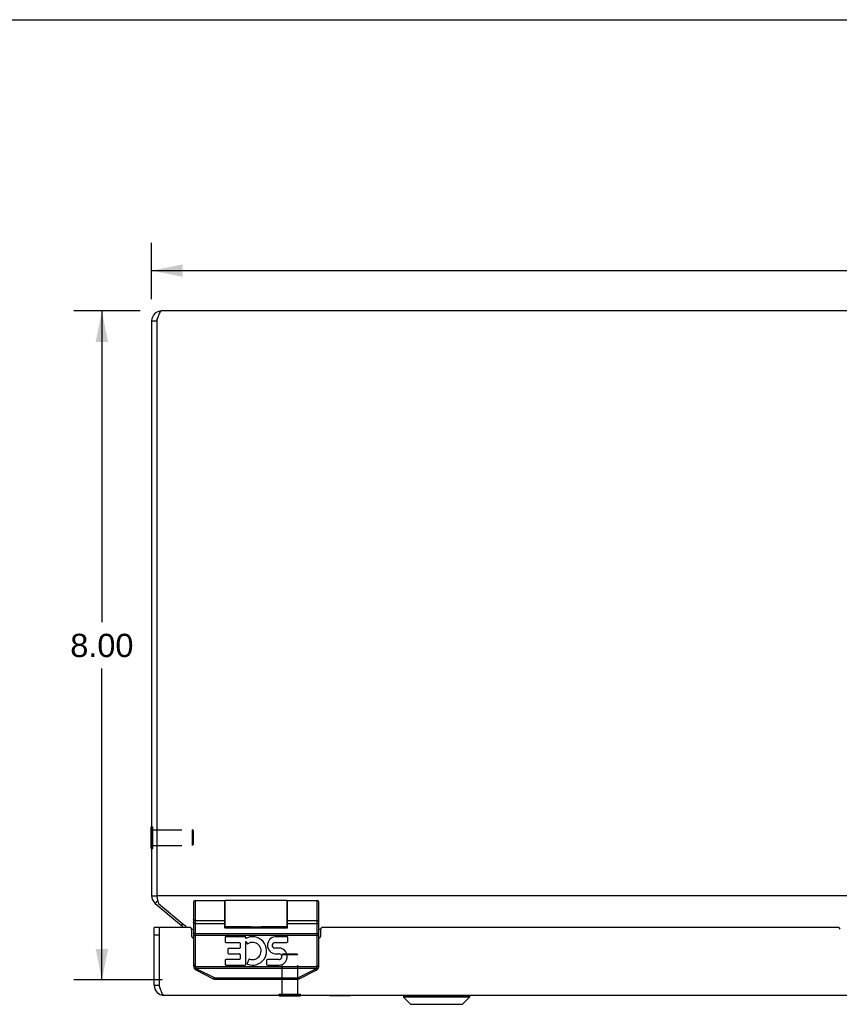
# Model space of a CAD drawing. Header units: inches. Extents: x 0 to 63, y 0 to 40.7.
# Tile 5 of 9: x 12.7 to 22.5, y 29 to 40.7. Entities that reach past the tile are written whole.
import ezdxf

# ---------------------------------------------------------------- set-up
doc = ezdxf.new("R2010")
doc.units = ezdxf.units.IN
doc.header["$LTSCALE"] = 3.462963
doc.header["$MEASUREMENT"] = 0
doc.linetypes.add('HIDDEN', pattern=[0.2, 0.1, -0.1])
doc.layers.get('0').update_dxf_attribs({"linetype": 'CONTINUOUS'})
for name, color, linetype in [('02___PRT_ALL_AXES', 7, 'CONTINUOUS'), ('06___PRT_ALL_SURFS', 7, 'CONTINUOUS'), ('DEFAULT_2', 8, 'HIDDEN'), ('DIMENSIONS', 7, 'CONTINUOUS')]:
    doc.layers.add(name, color=color, linetype=linetype)
doc.styles.get("Standard").update_dxf_attribs({"font": 'arial.ttf'})
doc.dimstyles.new('DIMSTYLE_1', dxfattribs={"dimtxt": 0.277778, "dimasz": 0.37037, "dimexe": 0.09, "dimexo": 0.07, "dimgap": 0.0375, "dimtad": 0, "dimtih": 1, "dimtoh": 1, "dimzin": 4, "dimdsep": 46, "dimtxsty": 'Standard', "dimblk": '_FILLED', "dimblk1": '_FILLED', "dimblk2": '_FILLED', "dimcen": 0.09, "dimazin": 1, "dimtfac": 1, "dimtofl": 0, "dimtmove": 0, "dimatfit": 3, "dimldrblk": '_FILLED', "dimfxl": 1, "dimtolj": 1, "dimtzin": 4, "dimarcsym": 0})

# ---------------------------------------------------------------- blocks, each defined once
blk = doc.blocks.new('_FILLED')
at = {"color": 0, "linetype": 'ByBlock'}
blk.add_solid([(0, 0), (-1, 0.2), (-1, -0.2)], dxfattribs=at)
blk = doc.blocks.new('*D3')
at = {"layer": 'DIMENSIONS', "color": 2, "linetype": 'Continuous'}
for p, q in [((14.297, 37.398), (14.297, 38.073)), ((32.297, 37.398), (32.297, 38.073)), ((14.297, 37.74), (22.673, 37.74)), ((32.297, 37.74), (23.921, 37.74))]:
    blk.add_line(p, q, dxfattribs=at)
at = {"layer": 'DIMENSIONS', "color": 2, "linetype": 'Continuous', "xscale": 0.3703703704, "yscale": 0.3703703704, "zscale": 0.3703703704, "rotation": 180}
blk.add_blockref('_FILLED', (14.297, 37.74), dxfattribs=at)
at = {"layer": 'DIMENSIONS', "color": 2, "linetype": 'Continuous', "xscale": 0.3703703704, "yscale": 0.3703703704, "zscale": 0.3703703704}
blk.add_blockref('_FILLED', (32.297, 37.74), dxfattribs=at)
at = {"layer": 'DIMENSIONS', "color": 2, "linetype": 'Continuous', "insert": (23.297, 37.879), "char_height": 0.2778, "width": 0.97067, "attachment_point": 2, "line_spacing_factor": 0.9}
blk.add_mtext('18.00', dxfattribs=at)
blk = doc.blocks.new('*D5')
at = {"layer": 'DIMENSIONS', "color": 2, "linetype": 'Continuous'}
for p, q in [((14.158, 37.258), (13.368, 37.258)), ((13.702, 37.258), (13.702, 33.536)), ((13.702, 29.258), (13.702, 32.981)), ((14.421, 29.258), (13.368, 29.258))]:
    blk.add_line(p, q, dxfattribs=at)
at = {"layer": 'DIMENSIONS', "color": 2, "linetype": 'Continuous', "xscale": 0.3703703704, "yscale": 0.3703703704, "zscale": 0.3703703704}
for p, rotation in [((13.702, 37.258), 90), ((13.702, 29.258), 270)]:
    blk.add_blockref('_FILLED', p, dxfattribs=dict(at, rotation=rotation))
at = {"layer": 'DIMENSIONS', "color": 2, "linetype": 'Continuous', "insert": (13.702, 33.397), "char_height": 0.2778, "width": 0.75485, "attachment_point": 2, "line_spacing_factor": 0.9}
blk.add_mtext('8.00', dxfattribs=at)

msp = doc.modelspace()

# ---------------------------------------------------------------- linework, layer by layer
at = {"color": 7, "linetype": 'Continuous'}
for p, q in [((0, 40.7407), (62.963, 40.7407)), ((14.297, 37.1385), (14.357, 37.1385)), ((14.293, 30.8315), (14.293, 31.0875)), ((14.293, 31.0875), (14.297, 31.0875)), ((14.293, 30.8315), (14.297, 30.8315)), ((14.297, 30.2654), (14.357, 30.2654)), ((14.3399, 30.1735), (14.3692, 30.2084)), ((14.797, 30.1864), (14.797, 29.4291)), ((14.817, 30.2064), (14.817, 29.4291)), ((15.172, 29.8823), (15.172, 30.2064)), ((15.177, 29.8914), (15.177, 30.2064)), ((15.917, 29.8914), (15.917, 30.2064)), ((15.922, 29.8823), (15.922, 30.2064)), ((16.277, 29.4291), (16.277, 30.2064)), ((16.297, 29.4291), (16.297, 30.1864)), ((14.6532, 29.9106), (14.6692, 29.9296)), ((14.797, 29.9791), (14.797, 29.9796)), ((14.7971, 29.9787), (14.797, 29.9792)), ((14.817, 29.9695), (15.172, 29.9695)), ((14.817, 29.9695), (15.172, 29.9695)), ((14.817, 29.9336), (15.172, 29.9336)), ((15.922, 29.9695), (16.277, 29.9695)), ((15.922, 29.9695), (16.277, 29.9695)), ((15.922, 29.9336), (16.277, 29.9336)), ((16.297, 29.9791), (16.297, 29.9796)), ((14.387, 29.8834), (14.327, 29.8834)), ((14.387, 29.7934), (14.327, 29.7934)), ((14.387, 29.8834), (14.387, 29.1934)), ((14.797, 29.7937), (16.297, 29.7937)), ((14.817, 29.8129), (16.2779, 29.8129)), ((15.177, 29.8965), (15.172, 29.8965)), ((15.172, 29.8898), (15.922, 29.8898)), ((15.172, 29.8823), (15.922, 29.8823)), ((15.5186, 29.8918), (15.5256, 29.8919)), ((15.5613, 29.892), (15.5684, 29.8919)), ((15.5684, 29.8919), (15.5754, 29.8918)), ((15.5754, 29.8918), (15.589, 29.8916)), ((15.589, 29.8916), (15.5955, 29.8915)), ((15.922, 29.8965), (15.917, 29.8965)), ((14.817, 29.4291), (14.797, 29.4291)), ((14.8187, 29.4171), (14.7995, 29.4115)), ((14.8187, 29.4171), (16.2753, 29.4171)), ((14.8263, 29.3998), (16.2678, 29.3998)), ((14.8316, 29.3732), (15.0338, 29.272)), ((14.8379, 29.3833), (14.8371, 29.3818)), ((14.8388, 29.3849), (14.8379, 29.3833)), ((14.8396, 29.3866), (14.8388, 29.3849)), ((14.8405, 29.3883), (14.8396, 29.3866)), ((14.8405, 29.3883), (15.0428, 29.2871)), ((16.0513, 29.2871), (16.2535, 29.3883)), ((16.0602, 29.272), (16.2625, 29.3732)), ((16.2535, 29.3883), (16.2544, 29.3866)), ((16.2544, 29.3866), (16.2552, 29.3849)), ((16.2552, 29.3849), (16.2561, 29.3833)), ((16.2561, 29.3833), (16.2569, 29.3818)), ((16.2569, 29.3818), (16.2577, 29.3804)), ((16.2753, 29.4171), (16.2945, 29.4115)), ((16.277, 29.4291), (16.297, 29.4291)), ((15.0402, 29.2822), (15.0394, 29.2807)), ((15.041, 29.2838), (15.0402, 29.2822)), ((15.0419, 29.2855), (15.041, 29.2838)), ((15.0428, 29.2871), (15.0419, 29.2855)), ((15.0618, 29.2827), (15.0618, 29.2654)), ((15.0618, 29.2827), (16.0323, 29.2827)), ((15.0618, 29.2654), (16.0323, 29.2654)), ((16.0323, 29.2827), (16.0323, 29.2654)), ((16.0513, 29.2871), (16.0521, 29.2855)), ((16.0521, 29.2855), (16.053, 29.2838)), ((16.053, 29.2838), (16.0538, 29.2822)), ((16.0538, 29.2822), (16.0547, 29.2807)), ((16.0547, 29.2807), (16.0554, 29.2793)), ((14.327, 29.1934), (14.387, 29.1934)), ((15.822, 29.0694), (15.822, 29.0734)), ((15.822, 29.0694), (16.078, 29.0694)), ((16.078, 29.0694), (16.078, 29.0734)), ((17.308, 29.0704), (17.308, 29.0516)), ((17.308, 29.0704), (18.0961, 29.0704)), ((17.308, 29.0516), (17.3911, 28.9685)), ((18.0961, 29.0516), (17.308, 29.0516)), ((17.3911, 28.9685), (18.0129, 28.9685)), ((17.3961, 28.9664), (18.0079, 28.9664)), ((18.0961, 29.0516), (18.0129, 28.9685)), ((18.0961, 29.0704), (18.0961, 29.0516))]:
    msp.add_line(p, q, dxfattribs=at)
at = {"color": 3, "linetype": 'Continuous'}
for p, q in [((32.177, 37.2585), (14.417, 37.2585)), ((14.297, 37.1385), (14.297, 30.2654)), ((14.357, 37.1385), (14.357, 30.2654)), ((14.357, 30.2654), (14.3601, 30.2505)), ((32.237, 30.2654), (14.357, 30.2654)), ((14.3399, 30.1735), (14.6532, 29.9106)), ((14.3784, 30.1735), (14.6918, 29.9106)), ((14.327, 29.1934), (14.327, 29.8834)), ((14.392, 29.1778), (14.392, 29.8834)), ((14.757, 29.8834), (14.392, 29.8834)), ((14.777, 29.8646), (14.797, 29.8646)), ((14.777, 29.7784), (14.777, 29.8634)), ((16.297, 29.8646), (16.317, 29.8646)), ((16.317, 29.8634), (16.317, 29.7784)), ((22.507, 29.8834), (16.337, 29.8834)), ((32.147, 29.0734), (14.447, 29.0734))]:
    msp.add_line(p, q, dxfattribs=at)
for points in [[(14.417, 37.2585), (14.4145, 37.2582), (14.412, 37.2575), (14.4095, 37.2562), (14.407, 37.2544), (14.4045, 37.2521), (14.402, 37.2493), (14.3995, 37.2461), (14.397, 37.2424), (14.3945, 37.2383), (14.392, 37.2337), (14.3895, 37.2287), (14.387, 37.2233), (14.3845, 37.2176), (14.382, 37.2115), (14.3795, 37.2051), (14.377, 37.1985), (14.3745, 37.1916), (14.372, 37.1845), (14.3695, 37.1771), (14.367, 37.1695), (14.3645, 37.1619), (14.362, 37.1541), (14.3595, 37.1463), (14.357, 37.1385)], [(14.3601, 30.2505), (14.3616, 30.2431), (14.3631, 30.2358), (14.3647, 30.2286), (14.3662, 30.2216), (14.3677, 30.2147), (14.3693, 30.208), (14.3708, 30.2016), (14.3723, 30.1954), (14.3738, 30.1895), (14.3754, 30.1838), (14.3769, 30.1785), (14.3784, 30.1735)], [(14.719, 29.8834), (14.7175, 29.8851), (14.7132, 29.89), (14.7089, 29.8946), (14.7047, 29.899), (14.7004, 29.9032), (14.6961, 29.907), (14.6918, 29.9106)], [(14.3984, 29.1583), (14.3962, 29.1647), (14.3941, 29.1712), (14.392, 29.1778)], [(14.447, 29.0734), (14.4449, 29.0736), (14.4428, 29.0742), (14.4407, 29.0751), (14.4385, 29.0764), (14.4364, 29.078), (14.4343, 29.08), (14.4322, 29.0823), (14.4301, 29.085), (14.428, 29.088), (14.4259, 29.0914), (14.4237, 29.095), (14.4216, 29.099), (14.4195, 29.1032), (14.4174, 29.1077), (14.4153, 29.1125), (14.4132, 29.1175), (14.411, 29.1228), (14.4089, 29.1283), (14.4068, 29.134), (14.4047, 29.1398), (14.4026, 29.1458), (14.4005, 29.152), (14.3984, 29.1583)]]:
    msp.add_lwpolyline(points, dxfattribs=at)
at = {"color": 7, "linetype": 'Continuous'}
for points in [[(14.817, 29.9336), (14.8161, 29.9336), (14.8152, 29.9336), (14.8142, 29.9337), (14.8133, 29.9338), (14.8124, 29.934), (14.8115, 29.9341), (14.8107, 29.9343), (14.8098, 29.9346), (14.8089, 29.9348), (14.8081, 29.9351), (14.8073, 29.9355), (14.8065, 29.9358), (14.8057, 29.9362), (14.805, 29.9366), (14.8042, 29.937), (14.8035, 29.9375), (14.8029, 29.938), (14.8022, 29.9385), (14.8016, 29.939), (14.801, 29.9396), (14.8005, 29.9401), (14.8, 29.9407), (14.7995, 29.9413), (14.7991, 29.9419), (14.7987, 29.9426), (14.7984, 29.9432), (14.798, 29.9439), (14.7978, 29.9446), (14.7975, 29.9452), (14.7973, 29.9459), (14.7972, 29.9466), (14.7971, 29.9473), (14.797, 29.948), (14.797, 29.9487)], [(14.817, 29.9695), (14.8161, 29.9695), (14.8152, 29.9696), (14.8142, 29.9696), (14.8133, 29.9697), (14.8124, 29.9698), (14.8115, 29.9699), (14.8107, 29.97), (14.8098, 29.9702), (14.8089, 29.9704), (14.8081, 29.9706), (14.8073, 29.9708), (14.8065, 29.971), (14.8057, 29.9713), (14.805, 29.9716), (14.8042, 29.9718), (14.8035, 29.9721), (14.8029, 29.9725), (14.8022, 29.9728), (14.8016, 29.9732), (14.801, 29.9735), (14.8005, 29.9739), (14.8, 29.9743), (14.7995, 29.9747), (14.7991, 29.9751), (14.7987, 29.9755), (14.7984, 29.976), (14.798, 29.9764), (14.7978, 29.9768), (14.7975, 29.9773), (14.7973, 29.9777), (14.7972, 29.9782), (14.7971, 29.9787)], [(14.817, 29.9695), (14.8161, 29.9696), (14.8152, 29.9696), (14.8142, 29.9696), (14.8133, 29.9697), (14.8124, 29.9698), (14.8115, 29.9699), (14.8107, 29.9701), (14.8098, 29.9702), (14.8089, 29.9704), (14.8081, 29.9706), (14.8073, 29.9708), (14.8065, 29.9711), (14.8057, 29.9713), (14.805, 29.9716), (14.8042, 29.9719), (14.8035, 29.9722), (14.8029, 29.9725), (14.8022, 29.9728), (14.8016, 29.9732), (14.801, 29.9736), (14.8005, 29.9739), (14.8, 29.9743), (14.7995, 29.9747), (14.7991, 29.9751), (14.7987, 29.9756), (14.7984, 29.976), (14.798, 29.9764), (14.7978, 29.9769), (14.7975, 29.9773), (14.7973, 29.9778), (14.7972, 29.9782), (14.7971, 29.9787)], [(16.277, 29.9695), (16.2779, 29.9695), (16.2789, 29.9696), (16.2798, 29.9696), (16.2807, 29.9697), (16.2816, 29.9698), (16.2825, 29.9699), (16.2834, 29.97), (16.2842, 29.9702), (16.2851, 29.9704), (16.2859, 29.9706), (16.2867, 29.9708), (16.2875, 29.971), (16.2883, 29.9713), (16.2891, 29.9716), (16.2898, 29.9718), (16.2905, 29.9721), (16.2912, 29.9725), (16.2918, 29.9728), (16.2924, 29.9732), (16.293, 29.9735), (16.2935, 29.9739), (16.294, 29.9743), (16.2945, 29.9747), (16.2949, 29.9751), (16.2953, 29.9755), (16.2957, 29.976), (16.296, 29.9764), (16.2962, 29.9768), (16.2965, 29.9773), (16.2967, 29.9777), (16.2968, 29.9782), (16.2969, 29.9787), (16.297, 29.9792)], [(16.277, 29.9695), (16.2779, 29.9696), (16.2789, 29.9696), (16.2798, 29.9696), (16.2807, 29.9697), (16.2816, 29.9698), (16.2825, 29.9699), (16.2834, 29.9701), (16.2842, 29.9702), (16.2851, 29.9704), (16.2859, 29.9706), (16.2867, 29.9708), (16.2875, 29.9711), (16.2883, 29.9713), (16.2891, 29.9716), (16.2898, 29.9719), (16.2905, 29.9722), (16.2912, 29.9725), (16.2918, 29.9728), (16.2924, 29.9732), (16.293, 29.9736), (16.2935, 29.9739), (16.294, 29.9743), (16.2945, 29.9747), (16.2949, 29.9751), (16.2953, 29.9756), (16.2957, 29.976), (16.296, 29.9764), (16.2962, 29.9769), (16.2965, 29.9773), (16.2967, 29.9778), (16.2968, 29.9782), (16.2969, 29.9787)], [(16.277, 29.9336), (16.2779, 29.9336), (16.2789, 29.9336), (16.2798, 29.9337), (16.2807, 29.9338), (16.2816, 29.934), (16.2825, 29.9341), (16.2834, 29.9343), (16.2842, 29.9346), (16.2851, 29.9348), (16.2859, 29.9351), (16.2867, 29.9355), (16.2875, 29.9358), (16.2883, 29.9362), (16.2891, 29.9366), (16.2898, 29.937), (16.2905, 29.9375), (16.2912, 29.938), (16.2918, 29.9385), (16.2924, 29.939), (16.293, 29.9396), (16.2935, 29.9401), (16.294, 29.9407), (16.2945, 29.9413), (16.2949, 29.9419), (16.2953, 29.9426), (16.2957, 29.9432), (16.296, 29.9439), (16.2962, 29.9446), (16.2965, 29.9452), (16.2967, 29.9459), (16.2968, 29.9466), (16.2969, 29.9473), (16.297, 29.948), (16.297, 29.9487)], [(14.817, 29.8129), (14.8161, 29.8129), (14.8152, 29.8129), (14.8142, 29.8129), (14.8133, 29.8129), (14.8124, 29.813), (14.8115, 29.813), (14.8107, 29.813), (14.8098, 29.8131), (14.8089, 29.8131), (14.8081, 29.8132), (14.8073, 29.8133), (14.8065, 29.8133), (14.8057, 29.8134), (14.805, 29.8135), (14.8042, 29.8136), (14.8035, 29.8137), (14.8029, 29.8138), (14.8022, 29.8139), (14.8016, 29.814), (14.801, 29.8141), (14.8005, 29.8142), (14.8, 29.8143), (14.7995, 29.8145), (14.7991, 29.8146), (14.7987, 29.8147), (14.7984, 29.8148), (14.798, 29.815), (14.7978, 29.8151), (14.7975, 29.8152), (14.7973, 29.8154), (14.7972, 29.8155), (14.7971, 29.8157), (14.797, 29.8158), (14.797, 29.8159)], [(15.4871, 29.8914), (15.4891, 29.8914), (15.4922, 29.8914), (15.4953, 29.8915), (15.4985, 29.8915), (15.5018, 29.8915), (15.5186, 29.8918)], [(15.5256, 29.8919), (15.5327, 29.892), (15.5363, 29.892), (15.5398, 29.892), (15.5434, 29.892), (15.547, 29.892), (15.5506, 29.892), (15.5542, 29.892), (15.5578, 29.892), (15.5613, 29.892)], [(15.5955, 29.8915), (15.5987, 29.8915), (15.6018, 29.8914), (15.6049, 29.8914), (15.6069, 29.8914)], [(16.2779, 29.8129), (16.2789, 29.8129), (16.2798, 29.8129), (16.2807, 29.8129), (16.2816, 29.813), (16.2825, 29.813), (16.2834, 29.813), (16.2842, 29.8131), (16.2851, 29.8131), (16.2859, 29.8132), (16.2867, 29.8133), (16.2875, 29.8133), (16.2883, 29.8134), (16.2891, 29.8135), (16.2898, 29.8136), (16.2905, 29.8137), (16.2912, 29.8138), (16.2918, 29.8139), (16.2924, 29.814), (16.293, 29.8141), (16.2935, 29.8142), (16.294, 29.8143), (16.2945, 29.8145), (16.2949, 29.8146), (16.2953, 29.8147), (16.2957, 29.8148), (16.296, 29.815), (16.2962, 29.8151), (16.2965, 29.8152), (16.2967, 29.8154), (16.2968, 29.8155), (16.2969, 29.8157), (16.297, 29.8158), (16.297, 29.8159)], [(14.8263, 29.3998), (14.8255, 29.3992), (14.8248, 29.3987), (14.8241, 29.3981), (14.8234, 29.3976), (14.8227, 29.3971), (14.8219, 29.3966), (14.8212, 29.396), (14.8206, 29.3956), (14.8199, 29.3951), (14.8192, 29.3946), (14.8186, 29.3942), (14.818, 29.3938), (14.8174, 29.3933), (14.8168, 29.393), (14.8162, 29.3926), (14.8156, 29.3923), (14.8151, 29.3919), (14.8146, 29.3916), (14.8141, 29.3914), (14.8137, 29.3911), (14.8133, 29.3909), (14.8129, 29.3907), (14.8125, 29.3905), (14.8122, 29.3904), (14.8119, 29.3902), (14.8116, 29.3901), (14.8113, 29.3901), (14.8111, 29.39), (14.811, 29.39), (14.8108, 29.39), (14.8107, 29.3901), (14.8106, 29.3901)], [(14.8187, 29.4171), (14.8191, 29.4156), (14.8196, 29.414), (14.8201, 29.4125), (14.8206, 29.411), (14.8212, 29.4095), (14.8218, 29.4081), (14.8224, 29.4066), (14.8231, 29.4052), (14.8238, 29.4038), (14.8246, 29.4025), (14.8254, 29.4011), (14.8263, 29.3998)], [(14.8263, 29.3998), (14.8271, 29.3988), (14.828, 29.3978), (14.8289, 29.3968), (14.8298, 29.3959), (14.8308, 29.395), (14.8317, 29.3941), (14.8328, 29.3933), (14.8338, 29.3924), (14.8349, 29.3917), (14.8359, 29.3909), (14.8371, 29.3902), (14.8382, 29.3895), (14.8393, 29.3889), (14.8405, 29.3883)], [(14.8371, 29.3818), (14.8363, 29.3804), (14.8359, 29.3797), (14.8356, 29.3791), (14.8352, 29.3784), (14.8349, 29.3778), (14.8345, 29.3773), (14.8342, 29.3767), (14.8339, 29.3762), (14.8336, 29.3758), (14.8334, 29.3753), (14.8331, 29.3749), (14.8329, 29.3746), (14.8326, 29.3743), (14.8324, 29.374), (14.8322, 29.3737), (14.8321, 29.3735), (14.8319, 29.3734), (14.8318, 29.3733), (14.8317, 29.3732), (14.8316, 29.3731), (14.8316, 29.3732)], [(16.2535, 29.3883), (16.2547, 29.3889), (16.2558, 29.3895), (16.257, 29.3902), (16.2581, 29.3909), (16.2592, 29.3917), (16.2602, 29.3924), (16.2613, 29.3933), (16.2623, 29.3941), (16.2633, 29.395), (16.2642, 29.3959), (16.2651, 29.3968), (16.266, 29.3978), (16.2669, 29.3988), (16.2678, 29.3998)], [(16.2577, 29.3804), (16.2581, 29.3797), (16.2584, 29.3791), (16.2588, 29.3784), (16.2591, 29.3778), (16.2595, 29.3773), (16.2598, 29.3767), (16.2601, 29.3762), (16.2604, 29.3758), (16.2607, 29.3753), (16.2609, 29.3749), (16.2612, 29.3746), (16.2614, 29.3743), (16.2616, 29.374), (16.2618, 29.3737), (16.2619, 29.3735), (16.2621, 29.3734), (16.2622, 29.3733), (16.2623, 29.3732), (16.2624, 29.3731), (16.2625, 29.3732)], [(16.2678, 29.3998), (16.2686, 29.4011), (16.2694, 29.4025), (16.2702, 29.4038), (16.2709, 29.4052), (16.2716, 29.4066), (16.2723, 29.4081), (16.2729, 29.4095), (16.2734, 29.411), (16.274, 29.4125), (16.2745, 29.414), (16.2749, 29.4156), (16.2753, 29.4171)], [(16.2678, 29.3998), (16.2685, 29.3992), (16.2692, 29.3987), (16.2699, 29.3981), (16.2707, 29.3976), (16.2714, 29.3971), (16.2721, 29.3966), (16.2728, 29.396), (16.2735, 29.3956), (16.2741, 29.3951), (16.2748, 29.3946), (16.2754, 29.3942), (16.2761, 29.3938), (16.2767, 29.3933), (16.2773, 29.393), (16.2778, 29.3926), (16.2784, 29.3923), (16.2789, 29.3919), (16.2794, 29.3916), (16.2799, 29.3914), (16.2803, 29.3911), (16.2807, 29.3909), (16.2811, 29.3907), (16.2815, 29.3905), (16.2818, 29.3904), (16.2822, 29.3902), (16.2824, 29.3901), (16.2827, 29.3901), (16.2829, 29.39), (16.2831, 29.39), (16.2832, 29.39), (16.2833, 29.3901), (16.2834, 29.3901)], [(15.0394, 29.2807), (15.0386, 29.2793), (15.0382, 29.2786), (15.0378, 29.2779), (15.0375, 29.2773), (15.0371, 29.2767), (15.0368, 29.2761), (15.0365, 29.2756), (15.0362, 29.2751), (15.0359, 29.2746), (15.0356, 29.2742), (15.0354, 29.2738), (15.0351, 29.2734), (15.0349, 29.2731), (15.0347, 29.2729), (15.0345, 29.2726), (15.0343, 29.2724), (15.0342, 29.2723), (15.0341, 29.2721), (15.034, 29.2721), (15.0339, 29.272), (15.0338, 29.272)], [(15.0428, 29.2871), (15.044, 29.2865), (15.0453, 29.286), (15.0466, 29.2854), (15.0479, 29.285), (15.0493, 29.2845), (15.0506, 29.2841), (15.052, 29.2838), (15.0534, 29.2835), (15.0548, 29.2832), (15.0562, 29.283), (15.0575, 29.2829), (15.059, 29.2828), (15.0604, 29.2827), (15.0618, 29.2827)], [(16.0323, 29.2827), (16.0337, 29.2827), (16.0351, 29.2828), (16.0365, 29.2829), (16.0379, 29.283), (16.0393, 29.2832), (16.0406, 29.2835), (16.042, 29.2838), (16.0434, 29.2841), (16.0447, 29.2845), (16.0461, 29.285), (16.0474, 29.2854), (16.0487, 29.286), (16.05, 29.2865), (16.0513, 29.2871)], [(16.0554, 29.2793), (16.0558, 29.2786), (16.0562, 29.2779), (16.0565, 29.2773), (16.0569, 29.2767), (16.0572, 29.2761), (16.0575, 29.2756), (16.0579, 29.2751), (16.0581, 29.2746), (16.0584, 29.2742), (16.0587, 29.2738), (16.0589, 29.2734), (16.0591, 29.2731), (16.0593, 29.2729), (16.0595, 29.2726), (16.0597, 29.2724), (16.0598, 29.2723), (16.06, 29.2721), (16.0601, 29.2721), (16.0601, 29.272), (16.0602, 29.272)]]:
    msp.add_lwpolyline(points, dxfattribs=at)
at = {"color": 3, "linetype": 'Continuous'}
for centre, radius, start, end in [((14.417, 37.1385), 0.12, 90, 180), ((14.417, 30.2654), 0.12, 180, 230), ((14.6147, 29.8646), 0.06, 18.29255, 50), ((14.757, 29.8634), 0.02, 0, 90), ((16.337, 29.8634), 0.02, 90, 180), ((22.507, 29.8634), 0.02, 0, 90), ((14.797, 29.7784), 0.02, 180, 270), ((16.297, 29.7784), 0.02, 270, 360), ((14.447, 29.1934), 0.12, 180, 270)]:
    msp.add_arc(centre, radius, start, end, dxfattribs=at)
at = {"color": 7, "linetype": 'Continuous'}
for centre, radius, start, end in [((14.417, 37.1385), 0.06, 144.19857, 180), ((14.417, 30.2654), 0.06, 180, 203.1031), ((14.817, 30.1864), 0.02, 90, 180), ((16.277, 30.1864), 0.02, 0, 90), ((14.8595, 29.4291), 0.0625, 180, 243.43504), ((14.8595, 29.4291), 0.0425, 180, 196.29956), ((16.2345, 29.4291), 0.0625, 296.56496, 360), ((16.2345, 29.4291), 0.0425, 343.70044, 360), ((15.0618, 29.3279), 0.0625, 243.43486, 270.00011), ((16.0323, 29.3279), 0.0625, 269.99991, 296.56516), ((14.447, 29.1934), 0.06, 180, 215.7723), ((17.311, 29.0704), 0.00305, 89.99998, 180), ((17.3961, 28.9735), 0.0071, 225.00001, 270.00002), ((18.0079, 28.9735), 0.0071, 269.99998, 314.99999), ((18.093, 29.0704), 0.00305, 0, 90.00002)]:
    msp.add_arc(centre, radius, start, end, dxfattribs=at)
at = {"layer": '02___PRT_ALL_AXES', "color": 7, "linetype": 'Continuous'}
for p, q in [((14.817, 30.2064), (15.172, 30.2064)), ((15.917, 30.2064), (15.177, 30.2064)), ((15.922, 30.2064), (16.277, 30.2064)), ((15.177, 30.1269), (15.172, 30.1269)), ((15.922, 30.1269), (15.917, 30.1269)), ((15.177, 29.9709), (15.172, 29.9709)), ((15.922, 29.9709), (15.917, 29.9709)), ((15.4871, 29.8914), (15.177, 29.8914)), ((15.917, 29.8914), (15.6069, 29.8914)), ((15.1738, 29.7663), (15.1738, 29.7144)), ((15.4137, 29.7747), (15.1822, 29.7747)), ((15.1822, 29.706), (15.3463, 29.706)), ((15.3547, 29.6976), (15.3547, 29.6429)), ((15.4221, 29.7545), (15.4221, 29.7663)), ((15.4221, 29.4429), (15.4221, 29.7173)), ((15.4221, 29.7173), (15.44, 29.6918)), ((15.773, 29.706), (15.9146, 29.706)), ((15.9146, 29.7747), (15.7735, 29.7747)), ((15.923, 29.7144), (15.923, 29.7663)), ((15.2083, 29.6261), (15.2083, 29.5792)), ((15.3463, 29.6345), (15.2167, 29.6345)), ((15.2167, 29.5708), (15.3463, 29.5708)), ((15.3547, 29.5624), (15.3547, 29.5103)), ((15.8413, 29.636), (15.7665, 29.636)), ((15.7746, 29.5706), (15.8173, 29.5704)), ((15.1738, 29.4935), (15.1738, 29.4429)), ((15.3463, 29.5019), (15.1822, 29.5019)), ((15.4568, 29.5007), (15.4372, 29.4555)), ((15.6716, 29.4935), (15.6716, 29.4429)), ((15.8196, 29.5019), (15.68, 29.5019)), ((15.1822, 29.4345), (15.4137, 29.4345)), ((15.68, 29.4345), (15.8196, 29.4345))]:
    msp.add_line(p, q, dxfattribs=at)
for centre, radius, start, end in [((15.1822, 29.7663), 0.0084, 90, 180), ((15.1822, 29.7144), 0.0084, 180, 270), ((15.3463, 29.6976), 0.0084, 0, 90), ((15.4137, 29.7663), 0.0084, 0, 90), ((15.5016, 29.6043), 0.17, 249.29666, 117.88167), ((15.4445, 29.6949), 0.0055, 215.0553, 302.92348), ((15.5032, 29.6043), 0.1025, 251.51399, 122.92348), ((15.7836, 29.6727), 0.1025, 95.66158, 264.93654), ((15.773, 29.6707), 0.0353, 90, 259.42104), ((15.9146, 29.7663), 0.0084, 0, 90), ((15.9146, 29.7144), 0.0084, 270, 360), ((15.2167, 29.6261), 0.0084, 90, 180), ((15.2167, 29.5792), 0.0084, 180, 270), ((15.3463, 29.6429), 0.0084, 270, 360), ((15.3463, 29.5624), 0.0084, 0, 90), ((15.8196, 29.5362), 0.0343, 270, 93.93719), ((15.8151, 29.5369), 0.1025, 272.53111, 75.20132), ((15.1822, 29.4935), 0.0084, 90, 180), ((15.1822, 29.4429), 0.0084, 180, 270), ((15.3463, 29.5103), 0.0084, 270, 360), ((15.4137, 29.4429), 0.0084, 270, 360), ((15.4442, 29.4524), 0.00764, 156.36559, 249.29666), ((15.4672, 29.4964), 0.0112, 71.51399, 157.30195), ((15.68, 29.4935), 0.0084, 90, 180), ((15.68, 29.4429), 0.0084, 180, 270)]:
    msp.add_arc(centre, radius, start, end, dxfattribs=at)
at = {"layer": '06___PRT_ALL_SURFS', "color": 7, "linetype": 'Continuous'}
for p, q in [((15.016, 37.2625), (15.016, 37.2585)), ((15.016, 37.2625), (15.328, 37.2625)), ((15.172, 37.2625), (15.172, 37.2585)), ((15.328, 37.2625), (15.328, 37.2585)), ((16.422, 29.0694), (16.422, 29.0734)), ((16.672, 29.0694), (16.422, 29.0694)), ((16.547, 29.0694), (16.547, 29.0734)), ((16.672, 29.0694), (16.672, 29.0734))]:
    msp.add_line(p, q, dxfattribs=at)
at = {"layer": 'DEFAULT_2', "color": 8, "linetype": 'HIDDEN'}
for p, q in [((14.297, 31.0875), (14.311, 31.0875)), ((14.311, 30.8315), (14.311, 31.0875)), ((14.311, 31.0535), (14.783, 31.0535)), ((14.783, 31.0535), (14.783, 30.8655)), ((14.793, 31.0435), (14.783, 31.0535)), ((14.793, 31.0435), (14.793, 30.8755)), ((14.311, 30.8655), (14.783, 30.8655)), ((14.793, 30.8755), (14.783, 30.8655)), ((14.297, 30.8315), (14.311, 30.8315)), ((15.866, 29.5694), (15.856, 29.5594)), ((15.856, 29.0874), (15.856, 29.5594)), ((16.044, 29.5594), (15.856, 29.5594)), ((15.866, 29.5694), (16.034, 29.5694)), ((16.034, 29.5694), (16.044, 29.5594)), ((16.044, 29.0874), (16.044, 29.5594)), ((15.822, 29.0734), (15.822, 29.0874)), ((15.822, 29.0874), (16.078, 29.0874)), ((16.078, 29.0734), (16.078, 29.0874))]:
    msp.add_line(p, q, dxfattribs=at)

# ---------------------------------------------------------------- dimensions: what is measured, and where the dimension line sits
at = {"layer": 'DIMENSIONS', "color": 2, "linetype": 'Continuous'}
dim = msp.add_linear_dim(base=(32.297, 37.7401), p1=(14.297, 37.3277), p2=(32.297, 37.3277), dimstyle='DIMSTYLE_1', dxfattribs=at)
dim.commit()
dim.dimension.update_dxf_attribs({"geometry": '*D3', "text_midpoint": (23.3088, 37.7386), "dimtype": 160})
dim = msp.add_linear_dim(base=(13.7015, 29.2582), p1=(14.2277, 37.2585), p2=(14.4912, 29.2582), angle=270, dimstyle='DIMSTYLE_1', dxfattribs=at)
dim.commit()
dim.dimension.update_dxf_attribs({"geometry": '*D5', "text_midpoint": (13.7001, 33.2568), "dimtype": 160})

doc.saveas('drawing.dxf')
